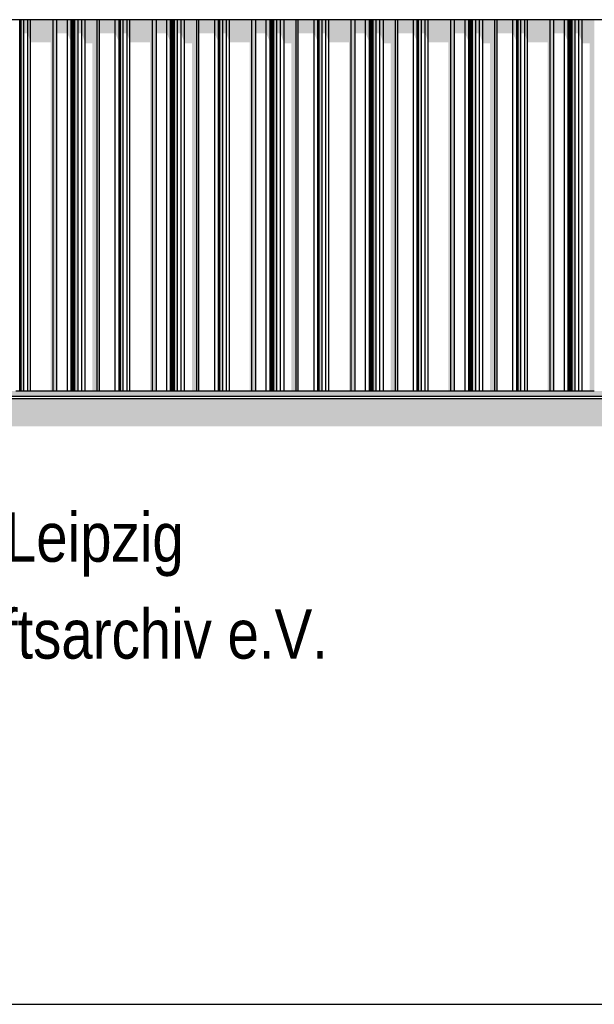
# Model space of a CAD drawing. Header units: metres. Extents: x -58265 to 590738, y -55036 to 35250.
# Tile 126 of 160: x 565403 to 567736, y -47036 to -43038. Entities that reach past the tile are written whole.
import ezdxf

# ---------------------------------------------------------------- set-up
doc = ezdxf.new("R2010")
doc.units = ezdxf.units.M
doc.header["$LTSCALE"] = 0.05
for name, color, linetype in [('Ansicht Süd_3_A_1_Fassaden', 7, 'Continuous'), ('Ansicht Süd_3_A_1_Schraffuren', 7, 'Continuous'), ('Ansicht Süd_3_A_1_Wände_Attika', 7, 'Continuous'), ('Ansicht Süd_3_A_4_Text', 7, 'Continuous')]:
    doc.layers.add(name, color=color, linetype=linetype)
doc.styles.add('ERSTELLTER_STIL_2', font='txt')

msp = doc.modelspace()

# ---------------------------------------------------------------- hatches: boundary and pattern name
at = {"layer": 'Ansicht Süd_3_A_1_Schraffuren', "linetype": 'Continuous', "lineweight": 15}
for points in [[(562430.4, -43038.6), (584746.4, -43038.6), (584745.5, -43037.7), (562431.3, -43037.7)], [(565403.1, -44546.1), (565408.5, -44546.1), (565408.5, -43038.6), (565403.1, -43038.6)], [(565408.5, -44546.1), (565420.2, -44546.1), (565420.2, -43038.6), (565408.5, -43038.6)], [(565420.2, -43093.5), (565435.5, -43093.5), (565435.5, -43038.6), (565420.2, -43038.6)], [(565447.3, -43038.6), (565435.5, -43038.6), (565435.5, -43093.5), (565447.3, -43129.3)], [(565447.3, -43129.3), (565528.9, -43129.3), (565528.9, -44546.1), (565538.8, -44546.1), (565538.8, -43038.6), (565447.3, -43038.6)], [(565538.8, -44546.1), (565554.3, -44546.1), (565554.3, -43038.6), (565538.8, -43038.6)], [(565596.9, -43038.6), (565554.3, -43038.6), (565554.3, -43093.5), (565596.9, -43093.5)], [(565596.9, -43093.5), (565612.3, -43129.3), (565612.3, -43038.6), (565596.9, -43038.6)], [(565612.3, -43129.3), (565614.6, -43129.3), (565614.6, -44546.1), (565616.9, -44546.1), (565616.9, -43038.6), (565612.3, -43038.6)], [(565616.9, -44546.1), (565618.7, -44546.1), (565618.7, -43038.6), (565616.9, -43038.6)], [(565622.7, -43038.6), (565618.7, -43038.6), (565618.7, -43123.5), (565619.1, -44546.1), (565622.7, -44546.1)], [(565622.7, -44546.1), (565624.5, -44546.1), (565624.5, -43038.6), (565622.7, -43038.6)], [(565624.5, -44546.1), (565627.6, -44546.1), (565627.6, -43038.6), (565624.5, -43038.6)], [(565627.6, -44546.1), (565640.3, -44546.1), (565640.3, -43038.6), (565627.6, -43038.6)], [(565655.1, -43038.6), (565640.3, -43038.6), (565640.3, -43093.5), (565655.1, -43093.5)], [(565669.3, -43038.6), (565655.1, -43038.6), (565655.1, -43093.5), (565669.3, -43133.6)], [(565718.1, -43038.6), (565669.3, -43038.6), (565669.3, -43133.6), (565698.7, -43133.6), (565698.7, -44546.1), (565718.1, -44546.1)], [(565718.1, -44546.1), (565727.1, -44546.1), (565727.1, -43038.6), (565718.1, -43038.6)], [(565791.4, -43038.6), (565727.1, -43038.6), (565727.1, -43093.5), (565791.4, -43093.5)], [(565806.7, -43038.6), (565791.4, -43038.6), (565791.4, -43093.5), (565803.6, -43122.1), (565803.6, -44546.1), (565806.7, -44546.1)], [(565806.7, -44546.1), (565812.1, -44546.1), (565812.1, -43038.6), (565806.7, -43038.6)], [(565812.1, -44546.1), (565823.9, -44546.1), (565823.9, -43038.6), (565812.1, -43038.6)], [(565823.9, -43093.5), (565839.1, -43093.5), (565839.1, -43038.6), (565823.9, -43038.6)], [(565850.9, -43038.6), (565839.1, -43038.6), (565839.1, -43093.5), (565850.9, -43129.3)], [(565850.9, -43129.3), (565932.6, -43129.3), (565932.6, -44546.1), (565942.4, -44546.1), (565942.4, -43038.6), (565850.9, -43038.6)], [(565942.4, -44546.1), (565957.9, -44546.1), (565957.9, -43038.6), (565942.4, -43038.6)], [(566000.5, -43038.6), (565957.9, -43038.6), (565957.9, -43093.5), (566000.5, -43093.5)], [(566000.5, -43093.5), (566015.9, -43129.3), (566015.9, -43038.6), (566000.5, -43038.6)], [(566015.9, -43129.3), (566018.2, -43129.3), (566018.2, -44546.1), (566020.5, -44546.1), (566020.5, -43038.6), (566015.9, -43038.6)], [(566020.5, -44546.1), (566022.3, -44546.1), (566022.3, -43038.6), (566020.5, -43038.6)], [(566026.3, -43038.6), (566022.3, -43038.6), (566022.3, -43123.5), (566022.7, -44546.1), (566026.3, -44546.1)], [(566026.3, -44546.1), (566028.1, -44546.1), (566028.1, -43038.6), (566026.3, -43038.6)], [(566028.1, -44546.1), (566031.2, -44546.1), (566031.2, -43038.6), (566028.1, -43038.6)], [(566031.2, -44546.1), (566043.9, -44546.1), (566043.9, -43038.6), (566031.2, -43038.6)], [(566058.7, -43038.6), (566043.9, -43038.6), (566043.9, -43093.5), (566058.7, -43093.5)], [(566072.9, -43038.6), (566058.7, -43038.6), (566058.7, -43093.5), (566072.9, -43133.6)], [(566121.7, -43038.6), (566072.9, -43038.6), (566072.9, -43133.6), (566102.3, -43133.6), (566102.3, -44546.1), (566121.7, -44546.1)], [(566121.7, -44546.1), (566130.7, -44546.1), (566130.7, -43038.6), (566121.7, -43038.6)], [(566195.1, -43038.6), (566130.7, -43038.6), (566130.7, -43093.5), (566195.1, -43093.5)], [(566210.3, -43038.6), (566195.1, -43038.6), (566195.1, -43093.5), (566207.3, -43122.1), (566207.3, -44546.1), (566210.3, -44546.1)], [(566210.3, -44546.1), (566215.7, -44546.1), (566215.7, -43038.6), (566210.3, -43038.6)], [(566215.7, -44546.1), (566227.5, -44546.1), (566227.5, -43038.6), (566215.7, -43038.6)], [(566242.7, -43038.6), (566227.5, -43038.6), (566227.5, -43093.5), (566242.7, -43093.5)], [(566254.5, -43038.6), (566242.7, -43038.6), (566242.7, -43093.5), (566254.5, -43129.3)], [(566346, -43038.6), (566254.5, -43038.6), (566254.5, -43129.3), (566336.2, -43129.3), (566336.2, -44546.1), (566346, -44546.1)], [(566346, -44546.1), (566361.5, -44546.1), (566361.5, -43038.6), (566346, -43038.6)], [(566404.1, -43038.6), (566361.5, -43038.6), (566361.5, -43093.5), (566404.1, -43093.5)], [(566419.6, -43038.6), (566404.1, -43038.6), (566404.1, -43093.5), (566419.6, -43129.3)], [(566419.6, -43129.3), (566421.8, -43129.3), (566421.8, -44546.1), (566424.1, -44546.1), (566424.1, -43038.6), (566419.6, -43038.6)], [(566424.1, -44546.1), (566425.9, -44546.1), (566425.9, -43038.6), (566424.1, -43038.6)], [(566425.9, -43123.5), (566426.3, -44546.1), (566429.9, -44546.1), (566429.9, -43038.6), (566425.9, -43038.6)], [(566429.9, -44546.1), (566431.7, -44546.1), (566431.7, -43038.6), (566429.9, -43038.6)], [(566431.7, -44546.1), (566434.8, -44546.1), (566434.8, -43038.6), (566431.7, -43038.6)], [(566434.8, -44546.1), (566447.5, -44546.1), (566447.5, -43038.6), (566434.8, -43038.6)], [(566462.3, -43038.6), (566447.5, -43038.6), (566447.5, -43093.5), (566462.3, -43093.5)], [(566462.3, -43093.5), (566476.5, -43133.6), (566476.5, -43038.6), (566462.3, -43038.6)], [(566525.3, -43038.6), (566476.5, -43038.6), (566476.5, -43133.6), (566506, -43133.6), (566506, -44546.1), (566525.3, -44546.1)], [(566525.3, -44546.1), (566534.3, -44546.1), (566534.3, -43038.6), (566525.3, -43038.6)], [(566534.3, -43093.5), (566598.7, -43093.5), (566598.7, -43038.6), (566534.3, -43038.6)], [(566614, -43038.6), (566598.7, -43038.6), (566598.7, -43093.5), (566610.9, -43122.1), (566610.9, -44546.1), (566614, -44546.1)], [(566614, -44546.1), (566619.3, -44546.1), (566619.3, -43038.6), (566614, -43038.6)], [(566619.3, -44546.1), (566631.1, -44546.1), (566631.1, -43038.6), (566619.3, -43038.6)], [(566646.3, -43038.6), (566631.1, -43038.6), (566631.1, -43093.5), (566646.3, -43093.5)], [(566646.3, -43093.5), (566658.1, -43129.3), (566658.1, -43038.6), (566646.3, -43038.6)], [(566749.6, -43038.6), (566658.1, -43038.6), (566658.1, -43129.3), (566739.8, -43129.3), (566739.8, -44546.1), (566749.6, -44546.1)], [(566749.6, -44546.1), (566765.1, -44546.1), (566765.1, -43038.6), (566749.6, -43038.6)], [(566765.1, -43093.5), (566807.7, -43093.5), (566807.7, -43038.6), (566765.1, -43038.6)], [(566823.2, -43038.6), (566807.7, -43038.6), (566807.7, -43093.5), (566823.2, -43129.3)], [(566827.8, -43038.6), (566823.2, -43038.6), (566823.2, -43129.3), (566825.4, -43129.3), (566825.4, -44546.1), (566827.8, -44546.1)], [(566827.8, -44546.1), (566829.5, -44546.1), (566829.5, -43038.6), (566827.8, -43038.6)], [(566833.5, -43038.6), (566829.5, -43038.6), (566829.5, -43123.5), (566829.9, -44546.1), (566833.5, -44546.1)], [(566833.5, -44546.1), (566835.3, -44546.1), (566835.3, -43038.6), (566833.5, -43038.6)], [(566835.3, -44546.1), (566838.4, -44546.1), (566838.4, -43038.6), (566835.3, -43038.6)], [(566838.4, -44546.1), (566851.1, -44546.1), (566851.1, -43038.6), (566838.4, -43038.6)], [(566851.1, -43093.5), (566865.9, -43093.5), (566865.9, -43038.6), (566851.1, -43038.6)], [(566865.9, -43093.5), (566880.1, -43133.6), (566880.1, -43038.6), (566865.9, -43038.6)], [(566880.1, -43133.6), (566909.6, -43133.6), (566909.6, -44546.1), (566928.9, -44546.1), (566928.9, -43038.6), (566880.1, -43038.6)], [(566928.9, -44546.1), (566937.9, -44546.1), (566937.9, -43038.6), (566928.9, -43038.6)], [(566937.9, -43038.6), (566937.9, -43093.5), (567002.3, -43093.5), (567002.3, -43038.6)], [(567002.3, -43093.5), (567014.5, -43122.1), (567014.5, -44546.1), (567017.6, -44546.1), (567017.6, -43038.6), (567002.3, -43038.6)], [(567017.6, -44546.1), (567022.9, -44546.1), (567022.9, -43038.6), (567017.6, -43038.6)], [(567022.9, -44546.1), (567034.7, -44546.1), (567034.7, -43038.6), (567022.9, -43038.6)], [(567049.9, -43038.6), (567034.7, -43038.6), (567034.7, -43093.5), (567049.9, -43093.5)], [(567049.9, -43038.6), (567049.9, -43093.5), (567061.7, -43129.3), (567061.7, -43038.6)], [(567153.2, -43038.6), (567061.7, -43038.6), (567061.7, -43129.3), (567143.4, -43129.3), (567143.4, -44546.1), (567153.2, -44546.1)], [(567153.2, -44546.1), (567168.7, -44546.1), (567168.7, -43038.6), (567153.2, -43038.6)], [(567168.7, -43093.5), (567211.3, -43093.5), (567211.3, -43038.6), (567168.7, -43038.6)], [(567226.8, -43038.6), (567211.3, -43038.6), (567211.3, -43093.5), (567226.8, -43129.3)], [(567231.4, -43038.6), (567226.8, -43038.6), (567226.8, -43129.3), (567229, -43129.3), (567229, -44546.1), (567231.4, -44546.1)], [(567231.4, -44546.1), (567233.2, -44546.1), (567233.2, -43038.6), (567231.4, -43038.6)], [(567237.1, -43038.6), (567233.2, -43038.6), (567233.2, -43123.5), (567233.6, -44546.1), (567237.1, -44546.1)], [(567237.1, -44546.1), (567238.9, -44546.1), (567238.9, -43038.6), (567237.1, -43038.6)], [(567238.9, -44546.1), (567242, -44546.1), (567242, -43038.6), (567238.9, -43038.6)], [(567242, -44546.1), (567254.7, -44546.1), (567254.7, -43038.6), (567242, -43038.6)], [(567254.7, -43093.5), (567269.5, -43093.5), (567269.5, -43038.6), (567254.7, -43038.6)], [(567269.5, -43093.5), (567283.7, -43133.6), (567283.7, -43038.6), (567269.5, -43038.6)], [(567283.7, -43133.6), (567313.2, -43133.6), (567313.2, -44546.1), (567332.5, -44546.1), (567332.5, -43038.6), (567283.7, -43038.6)], [(567332.5, -44546.1), (567341.5, -44546.1), (567341.5, -43038.6), (567332.5, -43038.6)], [(567341.5, -43093.5), (567405.9, -43093.5), (567405.9, -43038.6), (567341.5, -43038.6)], [(567405.9, -43093.5), (567418.1, -43122.1), (567418.1, -44546.1), (567421.2, -44546.1), (567421.2, -43038.6), (567405.9, -43038.6)], [(567421.2, -44546.1), (567426.5, -44546.1), (567426.5, -43038.6), (567421.2, -43038.6)], [(567426.5, -44546.1), (567438.3, -44546.1), (567438.3, -43038.6), (567426.5, -43038.6)], [(567453.6, -43038.6), (567438.3, -43038.6), (567438.3, -43093.5), (567453.6, -43093.5)], [(567453.6, -43093.5), (567465.3, -43129.3), (567465.3, -43038.6), (567453.6, -43038.6)], [(567465.3, -43129.3), (567547, -43129.3), (567547, -44546.1), (567556.9, -44546.1), (567556.9, -43038.6), (567465.3, -43038.6)], [(567556.9, -44546.1), (567572.3, -44546.1), (567572.3, -43038.6), (567556.9, -43038.6)], [(567614.9, -43038.6), (567572.3, -43038.6), (567572.3, -43093.5), (567614.9, -43093.5)], [(567630.4, -43038.6), (567614.9, -43038.6), (567614.9, -43093.5), (567630.4, -43129.3)], [(567630.4, -43129.3), (567632.6, -43129.3), (567632.6, -44546.1), (567635, -44546.1), (567635, -43038.6), (567630.4, -43038.6)], [(567635, -44546.1), (567636.8, -44546.1), (567636.8, -43038.6), (567635, -43038.6)], [(567640.7, -43038.6), (567636.8, -43038.6), (567636.8, -43123.5), (567637.2, -44546.1), (567640.7, -44546.1)], [(567640.7, -44546.1), (567642.5, -44546.1), (567642.5, -43038.6), (567640.7, -43038.6)], [(567642.5, -44546.1), (567645.6, -44546.1), (567645.6, -43038.6), (567642.5, -43038.6)], [(567645.6, -44546.1), (567658.3, -44546.1), (567658.3, -43038.6), (567645.6, -43038.6)], [(567658.3, -43093.5), (567673.1, -43093.5), (567673.1, -43038.6), (567658.3, -43038.6)], [(567687.4, -43038.6), (567673.1, -43038.6), (567673.1, -43093.5), (567687.4, -43133.6)], [(567687.4, -43133.6), (567716.8, -43133.6), (567716.8, -44546.1), (567736.1, -44546.1), (567736.1, -43038.6), (567687.4, -43038.6)], [(569405.9, -44576.1), (562540.9, -44576.1), (562540.9, -44689.2), (569325.9, -44689.2), (569326, -47036.1), (569405.9, -47036.1)], [(562600.9, -44546.1), (562600.9, -44566.1), (569415.9, -44566.1), (569415.9, -44546.1)]]:
    msp.add_hatch(color=7, dxfattribs=at).paths.add_polyline_path(points)

# ---------------------------------------------------------------- linework, layer by layer
at = {"layer": 'Ansicht Süd_3_A_1_Fassaden', "color": 7, "linetype": 'Continuous', "lineweight": 25}
for p, q in [((565403.1, -44546.1), (565403.1, -43038.6)), ((565408.5, -44546.1), (565408.5, -43038.6)), ((565420.2, -44546.1), (565420.2, -43038.6)), ((565435.5, -44546.1), (565435.5, -43038.6)), ((565447.3, -44546.1), (565447.3, -43038.6)), ((565538.8, -44546.1), (565538.8, -43038.6)), ((565554.3, -44546.1), (565554.3, -43038.6)), ((565596.9, -44546.1), (565596.9, -43038.6)), ((565612.3, -44546.1), (565612.3, -43038.6)), ((565616.9, -44546.1), (565616.9, -43038.6)), ((565618.7, -44546.1), (565618.7, -43038.6)), ((565622.7, -44546.1), (565622.7, -43038.6)), ((565624.5, -44546.1), (565624.5, -43038.6)), ((565627.6, -44546.1), (565627.6, -43038.6)), ((565640.3, -44546.1), (565640.3, -43038.6)), ((565655.1, -44546.1), (565655.1, -43038.6)), ((565669.3, -44546.1), (565669.3, -43038.6)), ((565718.1, -44546.1), (565718.1, -43038.6)), ((565727.1, -44546.1), (565727.1, -43038.6)), ((565791.4, -44546.1), (565791.4, -43038.6)), ((565806.7, -44546.1), (565806.7, -43038.6)), ((565812.1, -44546.1), (565812.1, -43038.6)), ((565823.9, -44546.1), (565823.9, -43038.6)), ((565839.1, -44546.1), (565839.1, -43038.6)), ((565850.9, -44546.1), (565850.9, -43038.6)), ((565942.4, -44546.1), (565942.4, -43038.6)), ((565957.9, -44546.1), (565957.9, -43038.6)), ((566000.5, -44546.1), (566000.5, -43038.6)), ((566015.9, -44546.1), (566015.9, -43038.6)), ((566020.5, -44546.1), (566020.5, -43038.6)), ((566022.3, -44546.1), (566022.3, -43038.6)), ((566026.3, -44546.1), (566026.3, -43038.6)), ((566028.1, -44546.1), (566028.1, -43038.6)), ((566031.2, -44546.1), (566031.2, -43038.6)), ((566043.9, -44546.1), (566043.9, -43038.6)), ((566058.7, -44546.1), (566058.7, -43038.6)), ((566072.9, -44546.1), (566072.9, -43038.6)), ((566121.7, -44546.1), (566121.7, -43038.6)), ((566130.7, -44546.1), (566130.7, -43038.6)), ((566195.1, -44546.1), (566195.1, -43038.6)), ((566210.3, -44546.1), (566210.3, -43038.6)), ((566215.7, -44546.1), (566215.7, -43038.6)), ((566227.5, -44546.1), (566227.5, -43038.6)), ((566242.7, -44546.1), (566242.7, -43038.6)), ((566254.5, -44546.1), (566254.5, -43038.6)), ((566346, -44546.1), (566346, -43038.6)), ((566361.5, -44546.1), (566361.5, -43038.6)), ((566404.1, -44546.1), (566404.1, -43038.6)), ((566419.6, -44546.1), (566419.6, -43038.6)), ((566424.1, -44546.1), (566424.1, -43038.6)), ((566425.9, -44546.1), (566425.9, -43038.6)), ((566429.9, -44546.1), (566429.9, -43038.6)), ((566431.7, -44546.1), (566431.7, -43038.6)), ((566434.8, -44546.1), (566434.8, -43038.6)), ((566447.5, -44546.1), (566447.5, -43038.6)), ((566462.3, -44546.1), (566462.3, -43038.6)), ((566476.5, -44546.1), (566476.5, -43038.6)), ((566525.3, -44546.1), (566525.3, -43038.6)), ((566534.3, -44546.1), (566534.3, -43038.6)), ((566598.7, -44546.1), (566598.7, -43038.6)), ((566614, -44546.1), (566614, -43038.6)), ((566619.3, -44546.1), (566619.3, -43038.6)), ((566631.1, -44546.1), (566631.1, -43038.6)), ((566646.3, -44546.1), (566646.3, -43038.6)), ((566658.1, -44546.1), (566658.1, -43038.6)), ((566749.6, -44546.1), (566749.6, -43038.6)), ((566765.1, -44546.1), (566765.1, -43038.6)), ((566807.7, -44546.1), (566807.7, -43038.6)), ((566823.2, -44546.1), (566823.2, -43038.6)), ((566827.8, -44546.1), (566827.8, -43038.6)), ((566829.5, -44546.1), (566829.5, -43038.6)), ((566833.5, -44546.1), (566833.5, -43038.6)), ((566835.3, -44546.1), (566835.3, -43038.6)), ((566838.4, -44546.1), (566838.4, -43038.6)), ((566851.1, -44546.1), (566851.1, -43038.6)), ((566865.9, -44546.1), (566865.9, -43038.6)), ((566880.1, -44546.1), (566880.1, -43038.6)), ((566928.9, -44546.1), (566928.9, -43038.6)), ((566937.9, -44546.1), (566937.9, -43038.6)), ((567002.3, -44546.1), (567002.3, -43038.6)), ((567017.6, -44546.1), (567017.6, -43038.6)), ((567022.9, -44546.1), (567022.9, -43038.6)), ((567034.7, -44546.1), (567034.7, -43038.6)), ((567049.9, -44546.1), (567049.9, -43038.6)), ((567061.7, -44546.1), (567061.7, -43038.6)), ((567153.2, -44546.1), (567153.2, -43038.6)), ((567168.7, -44546.1), (567168.7, -43038.6)), ((567211.3, -44546.1), (567211.3, -43038.6)), ((567226.8, -44546.1), (567226.8, -43038.6)), ((567231.4, -44546.1), (567231.4, -43038.6)), ((567233.2, -44546.1), (567233.2, -43038.6)), ((567237.1, -44546.1), (567237.1, -43038.6)), ((567238.9, -44546.1), (567238.9, -43038.6)), ((567242, -44546.1), (567242, -43038.6)), ((567254.7, -44546.1), (567254.7, -43038.6)), ((567269.5, -44546.1), (567269.5, -43038.6)), ((567283.7, -44546.1), (567283.7, -43038.6)), ((567332.5, -44546.1), (567332.5, -43038.6)), ((567341.5, -44546.1), (567341.5, -43038.6)), ((567405.9, -44546.1), (567405.9, -43038.6)), ((567421.2, -44546.1), (567421.2, -43038.6)), ((567426.5, -44546.1), (567426.5, -43038.6)), ((567438.3, -44546.1), (567438.3, -43038.6)), ((567453.6, -44546.1), (567453.6, -43038.6)), ((567465.3, -44546.1), (567465.3, -43038.6)), ((567556.9, -44546.1), (567556.9, -43038.6)), ((567572.3, -44546.1), (567572.3, -43038.6)), ((567614.9, -44546.1), (567614.9, -43038.6)), ((567630.4, -44546.1), (567630.4, -43038.6)), ((567635, -44546.1), (567635, -43038.6)), ((567636.8, -44546.1), (567636.8, -43038.6)), ((567640.7, -44546.1), (567640.7, -43038.6)), ((567642.5, -44546.1), (567642.5, -43038.6)), ((567645.6, -44546.1), (567645.6, -43038.6)), ((567658.3, -44546.1), (567658.3, -43038.6)), ((567673.1, -44546.1), (567673.1, -43038.6)), ((567687.4, -44546.1), (567687.4, -43038.6)), ((562460.9, -44566.1), (569405.9, -44566.1)), ((562460.9, -44576.1), (569405.9, -44576.1)), ((565403.1, -44546.1), (565387.8, -44546.1)), ((565408.5, -44546.1), (565403.1, -44546.1)), ((565420.2, -44546.1), (565408.5, -44546.1)), ((565435.5, -44546.1), (565420.2, -44546.1)), ((565447.3, -44546.1), (565435.5, -44546.1)), ((565538.8, -44546.1), (565447.3, -44546.1)), ((565554.3, -44546.1), (565538.8, -44546.1)), ((565596.9, -44546.1), (565554.3, -44546.1)), ((565612.3, -44546.1), (565596.9, -44546.1)), ((565616.9, -44546.1), (565612.3, -44546.1)), ((565618.7, -44546.1), (565616.9, -44546.1)), ((565622.7, -44546.1), (565618.7, -44546.1)), ((565624.5, -44546.1), (565622.7, -44546.1)), ((565627.6, -44546.1), (565624.5, -44546.1)), ((565640.3, -44546.1), (565627.6, -44546.1)), ((565655.1, -44546.1), (565640.3, -44546.1)), ((565669.3, -44546.1), (565655.1, -44546.1)), ((565718.1, -44546.1), (565669.3, -44546.1)), ((565727.1, -44546.1), (565718.1, -44546.1)), ((565791.4, -44546.1), (565727.1, -44546.1)), ((565806.7, -44546.1), (565791.4, -44546.1)), ((565812.1, -44546.1), (565806.7, -44546.1)), ((565823.9, -44546.1), (565812.1, -44546.1)), ((565839.1, -44546.1), (565823.9, -44546.1)), ((565850.9, -44546.1), (565839.1, -44546.1)), ((565942.4, -44546.1), (565850.9, -44546.1)), ((565957.9, -44546.1), (565942.4, -44546.1)), ((566000.5, -44546.1), (565957.9, -44546.1)), ((566015.9, -44546.1), (566000.5, -44546.1)), ((566020.5, -44546.1), (566015.9, -44546.1)), ((566022.3, -44546.1), (566020.5, -44546.1)), ((566026.3, -44546.1), (566022.3, -44546.1)), ((566028.1, -44546.1), (566026.3, -44546.1)), ((566031.2, -44546.1), (566028.1, -44546.1)), ((566043.9, -44546.1), (566031.2, -44546.1)), ((566058.7, -44546.1), (566043.9, -44546.1)), ((566072.9, -44546.1), (566058.7, -44546.1)), ((566121.7, -44546.1), (566072.9, -44546.1)), ((566130.7, -44546.1), (566121.7, -44546.1)), ((566195.1, -44546.1), (566130.7, -44546.1)), ((566210.3, -44546.1), (566195.1, -44546.1)), ((566215.7, -44546.1), (566210.3, -44546.1)), ((566227.5, -44546.1), (566215.7, -44546.1)), ((566242.7, -44546.1), (566227.5, -44546.1)), ((566254.5, -44546.1), (566242.7, -44546.1)), ((566346, -44546.1), (566254.5, -44546.1)), ((566361.5, -44546.1), (566346, -44546.1)), ((566404.1, -44546.1), (566361.5, -44546.1)), ((566419.6, -44546.1), (566404.1, -44546.1)), ((566424.1, -44546.1), (566419.6, -44546.1)), ((566425.9, -44546.1), (566424.1, -44546.1)), ((566429.9, -44546.1), (566425.9, -44546.1)), ((566431.7, -44546.1), (566429.9, -44546.1)), ((566434.8, -44546.1), (566431.7, -44546.1)), ((566447.5, -44546.1), (566434.8, -44546.1)), ((566462.3, -44546.1), (566447.5, -44546.1)), ((566476.5, -44546.1), (566462.3, -44546.1)), ((566525.3, -44546.1), (566476.5, -44546.1)), ((566534.3, -44546.1), (566525.3, -44546.1)), ((566598.7, -44546.1), (566534.3, -44546.1)), ((566614, -44546.1), (566598.7, -44546.1)), ((566619.3, -44546.1), (566614, -44546.1)), ((566631.1, -44546.1), (566619.3, -44546.1)), ((566646.3, -44546.1), (566631.1, -44546.1)), ((566658.1, -44546.1), (566646.3, -44546.1)), ((566749.6, -44546.1), (566658.1, -44546.1)), ((566765.1, -44546.1), (566749.6, -44546.1)), ((566807.7, -44546.1), (566765.1, -44546.1)), ((566823.2, -44546.1), (566807.7, -44546.1)), ((566827.8, -44546.1), (566823.2, -44546.1)), ((566829.5, -44546.1), (566827.8, -44546.1)), ((566833.5, -44546.1), (566829.5, -44546.1)), ((566835.3, -44546.1), (566833.5, -44546.1)), ((566838.4, -44546.1), (566835.3, -44546.1)), ((566851.1, -44546.1), (566838.4, -44546.1)), ((566865.9, -44546.1), (566851.1, -44546.1)), ((566880.1, -44546.1), (566865.9, -44546.1)), ((566928.9, -44546.1), (566880.1, -44546.1)), ((566937.9, -44546.1), (566928.9, -44546.1)), ((567002.3, -44546.1), (566937.9, -44546.1)), ((567017.6, -44546.1), (567002.3, -44546.1)), ((567022.9, -44546.1), (567017.6, -44546.1)), ((567034.7, -44546.1), (567022.9, -44546.1)), ((567049.9, -44546.1), (567034.7, -44546.1)), ((567061.7, -44546.1), (567049.9, -44546.1)), ((567153.2, -44546.1), (567061.7, -44546.1)), ((567168.7, -44546.1), (567153.2, -44546.1)), ((567211.3, -44546.1), (567168.7, -44546.1)), ((567226.8, -44546.1), (567211.3, -44546.1)), ((567231.4, -44546.1), (567226.8, -44546.1)), ((567233.2, -44546.1), (567231.4, -44546.1)), ((567237.1, -44546.1), (567233.2, -44546.1)), ((567238.9, -44546.1), (567237.1, -44546.1)), ((567242, -44546.1), (567238.9, -44546.1)), ((567254.7, -44546.1), (567242, -44546.1)), ((567269.5, -44546.1), (567254.7, -44546.1)), ((567283.7, -44546.1), (567269.5, -44546.1)), ((567332.5, -44546.1), (567283.7, -44546.1)), ((567341.5, -44546.1), (567332.5, -44546.1)), ((567405.9, -44546.1), (567341.5, -44546.1)), ((567421.2, -44546.1), (567405.9, -44546.1)), ((567426.5, -44546.1), (567421.2, -44546.1)), ((567438.3, -44546.1), (567426.5, -44546.1)), ((567453.6, -44546.1), (567438.3, -44546.1)), ((567465.3, -44546.1), (567453.6, -44546.1)), ((567556.9, -44546.1), (567465.3, -44546.1)), ((567572.3, -44546.1), (567556.9, -44546.1)), ((567614.9, -44546.1), (567572.3, -44546.1)), ((567630.4, -44546.1), (567614.9, -44546.1)), ((567635, -44546.1), (567630.4, -44546.1)), ((567636.8, -44546.1), (567635, -44546.1)), ((567640.7, -44546.1), (567636.8, -44546.1)), ((567642.5, -44546.1), (567640.7, -44546.1)), ((567645.6, -44546.1), (567642.5, -44546.1)), ((567658.3, -44546.1), (567645.6, -44546.1)), ((567673.1, -44546.1), (567658.3, -44546.1)), ((567687.4, -44546.1), (567673.1, -44546.1)), ((567736.1, -44546.1), (567687.4, -44546.1)), ((562460.9, -47036.1), (569405.9, -47036.1))]:
    msp.add_line(p, q, dxfattribs=at)
at = {"layer": 'Ansicht Süd_3_A_1_Wände_Attika', "color": 7, "linetype": 'Continuous', "lineweight": 25}
for p, q in [((584746.4, -43038.6), (562430.4, -43038.6)), ((584745.5, -43037.7), (562431.3, -43037.7))]:
    msp.add_line(p, q, dxfattribs=at)

# ---------------------------------------------------------------- texts
at = {"layer": 'Ansicht Süd_3_A_4_Text', "color": 53, "linetype": 'Continuous', "lineweight": 18, "insert": (563089.3, -46028.5), "char_height": 200, "attachment_point": 7, "line_spacing_factor": 1.17999, "style": 'ERSTELLTER_STIL_2'}
msp.add_mtext('\\A1;{\\pql;\\fSwis721 Cn BT|b0|i0|c0|p0;\\W1.000000;Kreisarchiv Landkreis Leipzig\\P\\pql;\\fSwis721 Cn BT|b0|i0|c0|p0;\\W1.000000;Sächsisches Wirtschaftsarchiv e.V.\\P\\pql;\\fSwis721 Cn BT|b0|i0|c0|p0;\\W1.000000;DokMitt e.V.}', dxfattribs=at)

doc.saveas('drawing.dxf')
